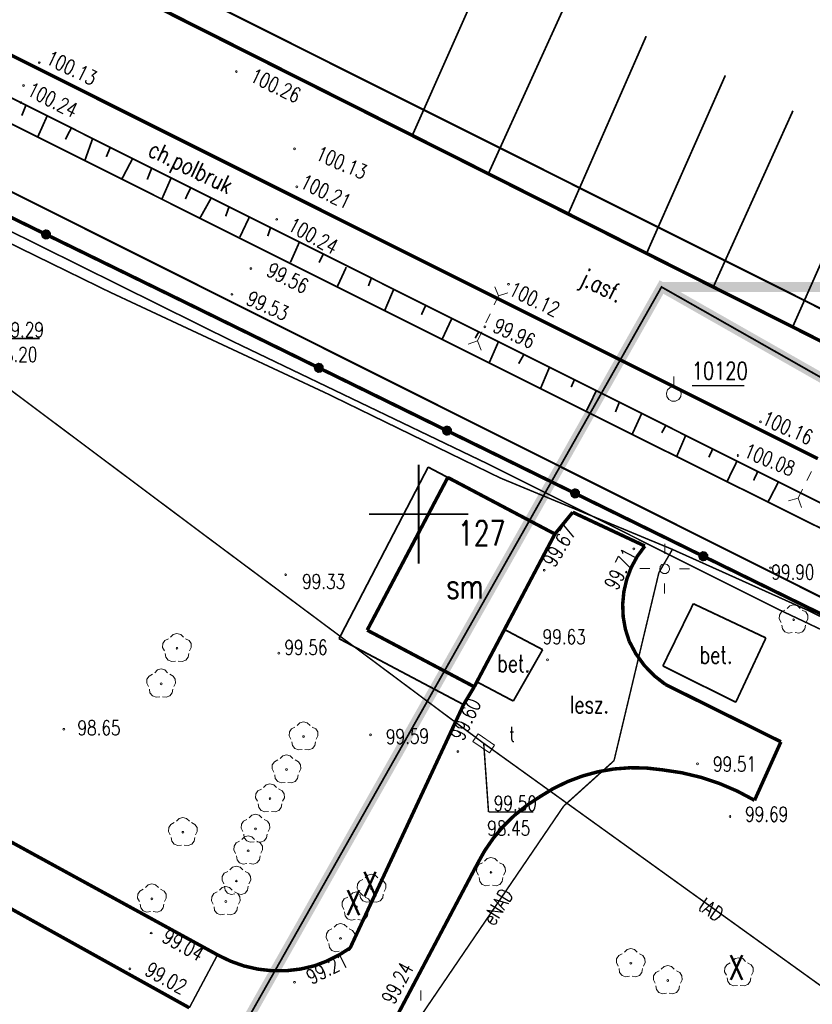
# Model space of a CAD drawing. Header units: metres. Extents: x 7501691 to 7504871, y 5814048 to 5814963.
# Tile 74 of 90: x 7504359 to 7504399, y 5814578 to 5814627. Entities that reach past the tile are written whole.
import ezdxf
from ezdxf.enums import TextEntityAlignment as Align

# ---------------------------------------------------------------- set-up
doc = ezdxf.new("R2010")
doc.units = ezdxf.units.M
doc.header["$MEASUREMENT"] = 0
for name, pattern in [('1', [0]), ('11', [3, 2.5, -0.5]), ('BUD', [0]), ('GDE', [0]), ('KOC', [1.5, 1, -0.5]), ('KOJ', [0]), ('UEB', [0]), ('UPT', [0]), ('WSQ', [1.75, 1.25, -0.5])]:
    doc.linetypes.add(name, pattern=pattern)
doc.layers.get('0').update_dxf_attribs({"linetype": 'CONTINUOUS'})
for name, color, linetype, lineweight in [('Dzialki', 7, 'GDE', 18), ('EADTD_T_0', 7, 'CONTINUOUS', 20), ('EBUOA_T_1', 7, 'CONTINUOUS', 20), ('EBUPP_L_1', 7, 'BUD', 35), ('EDZPD_L_0', 7, 'GDE', 20), ('KRZYZE_L_0', 7, '1', 18), ('SDROK_T_0', 7, 'CONTINUOUS', 18), ('SDROK_T_1', 7, 'CONTINUOUS', 18), ('SDRPK_L_0', 7, 'KOJ', 35), ('SDRPK_L_1', 7, '11', 15), ('SDRPK_L_2', 7, 'KOC', 18), ('SDRPK_L_3', 7, 'KOJ', 35), ('SDRPK_L_5', 7, '11', 18), ('SDRPT_T_0', 7, 'CONTINUOUS', 18), ('SZNPS_T_0', 7, 'CONTINUOUS', 18), ('SZNPS_T_3', 7, 'CONTINUOUS', 18), ('SZOPO_L_0', 7, 'CONTINUOUS', 35), ('SZZPZ_T_0', 3, 'CONTINUOUS', 18), ('UEEOO_T_0', 1, 'CONTINUOUS', 15), ('UEEPA_T_3', 1, 'CONTINUOUS', 18), ('UEEPON_L_1', 1, 'UEB', 15), ('UTTOA_T_0', 30, 'CONTINUOUS', 15), ('UTTOC_T_0', 30, 'CONTINUOUS', 15), ('UTTOO_T_0', 30, 'CONTINUOUS', 15), ('UTTPA_T_1', 30, 'CONTINUOUS', 18), ('UTTPO_L_1', 30, 'UPT', 15), ('WUKOS_T_1', 7, 'CONTINUOUS', 15), ('WUKPS_L_6', 7, 'WSQ', 18), ('WWRPH_T_0', 7, 'CONTINUOUS', 15), ('WWRPH_T_1', 7, 'CONTINUOUS', 18)]:
    doc.layers.add(name, color=color, linetype=linetype, lineweight=lineweight)
doc.layers.add('pomiar_18_12_2024', color=7, linetype='CONTINUOUS')
doc.layers.add('ZAKRES', color=7, linetype='CONTINUOUS')
doc.styles.add('STYL_ARIAL', font='simplex', dxfattribs={"width": 0.75, "oblique": 0.1})

# ---------------------------------------------------------------- blocks, each defined once
blk = doc.blocks.new('fdsgfdhgfjh')
at = {"color": 7, "const_width": 0.065}
for points in [[(628.93, -380.808), (627.625, -347.321), (631.46, -316.744), (630.476, -293.446), (631.603, -272.028), (642.12, -262.447), (642.84, -250.18), (613.01, -248.02), (473.074, -244.736), (370.953, -240.293), (311.01, -225.13), (43.231, -91.051), (39.421, -86.572), (-13.328, -60.153)], [(-16.835, -75.512), (354.018, -261.214), (467.857, -262.505), (472.746, -258.735), (593.685, -261.575), (612.103, -262.002), (615, -265.13), (621.573, -272.23), (620.457, -293.398), (621.441, -316.515), (617.616, -347.083), (618.941, -381.189)], [(-73.624, -607.379), (195.366, -583.748), (341.459, -571.655), (342.319, -570.715), (349.277, -563.045), (349.917, -560.655), (362.058, -448.634), (361.947, -446.744), (362.796, -440.405), (363.365, -434.665), (363.505, -433.525), (474.63, -446.54), (528.102, -452.597), (558.029, -454.712), (566.877, -447.021), (578.606, -447.669), (581.452, -423.391), (595.663, -375.234), (593.685, -261.575), (472.746, -258.735), (467.857, -262.505), (354.018, -261.214), (-16.835, -75.512)]]:
    blk.add_lwpolyline(points, dxfattribs=at)
at = {"color": 1, "const_width": 0.5}
for points in [[(199.493, -172.243), (156.73, -247.896), (288.397, -308.04), (317.034, -289.46), (359.345, -311.135), (375.173, -272.058), (199.493, -172.243)], [(199.493, -172.243), (285.237, -172.243)]]:
    blk.add_lwpolyline(points, dxfattribs=at)
at = {"layer": 'Dzialki', "color": 7, "const_width": 0.09}
for points in [[(354, -261.22), (-16.86, -75.52)], [(43.21, -91.06), (310.99, -225.15)]]:
    blk.add_lwpolyline(points, dxfattribs=at)
at = {"layer": 'EBUPP_L_1', "color": 7, "const_width": 0.175}
for points in [[(184.652, -189.549), (188.717, -181.849)], [(188.717, -181.849), (194.117, -184.701)], [(194.117, -184.701), (190.05, -192.404)], [(190.05, -192.404), (184.652, -189.549)]]:
    blk.add_lwpolyline(points, dxfattribs=at)
at = {"layer": 'EDZPD_L_0', "color": 7, "const_width": 0.1}
for points in [[(353.997, -261.225), (-16.856, -75.522)], [(310.985, -225.145), (43.21, -91.061)]]:
    blk.add_lwpolyline(points, dxfattribs=at)
at = {"layer": 'KRZYZE_L_0', "color": 7, "linetype": '1', "const_width": 0.09}
for points in [[(187.25, -186.2), (187.25, -181.2)], [(184.75, -183.7), (189.75, -183.7)]]:
    blk.add_lwpolyline(points, dxfattribs=at)
at = {"layer": 'SDRPK_L_0', "color": 7, "const_width": 0.175}
for points in [[(168.025, -161.218), (113.774, -134.105)], [(212.631, -177.544), (170.551, -156.357)], [(207.375, -180.903), (168.025, -161.218)], [(177.105, -205.923), (135.716, -183.282)], [(183.792, -205.577), (183.225, -205.933), (182.627, -206.233), (182.003, -206.472)], [(182.003, -206.472), (181.299, -206.638), (180.582, -206.722), (179.859, -206.724), (179.14, -206.643), (178.436, -206.482), (177.755, -206.24), (177.105, -205.923)]]:
    blk.add_lwpolyline(points, dxfattribs=at)
at = {"layer": 'SDRPK_L_1', "color": 7, "const_width": 0.075}
blk.add_lwpolyline([(175.683, -208.593), (177.105, -205.923)], dxfattribs=at)
at = {"layer": 'SDRPK_L_2', "color": 7, "const_width": 0.09}
for points in [[(167.186, -162.946), (112.918, -135.804)], [(229.98, -194.381), (167.186, -162.946)], [(183.232, -189.977), (187.727, -181.326)], [(187.727, -181.326), (188.717, -181.849)], [(193.5, -190.531), (191.575, -189.515)], [(189.512, -193.305), (183.232, -189.977)], [(192.021, -193.125), (193.5, -190.531)], [(192.021, -193.125), (190.182, -192.154)]]:
    blk.add_lwpolyline(points, dxfattribs=at)
at = {"layer": 'SDRPK_L_3', "color": 7, "const_width": 0.175}
for points in [[(194.117, -184.701), (195.016, -183.603)], [(195.016, -183.603), (198.653, -185.307)], [(197.864, -190.108), (197.671, -189.5), (197.56, -188.872), (197.535, -188.234), (197.596, -187.599), (197.742, -186.977), (197.969, -186.381), (198.275, -185.821), (198.653, -185.307)], [(199.694, -192.29), (199.126, -191.846), (198.626, -191.328), (198.202, -190.744), (197.864, -190.108)], [(189.512, -193.305), (190.05, -192.404)], [(199.694, -192.29), (205.513, -195.178)], [(183.792, -205.577), (189.512, -193.305)], [(150.05, -194.354), (175.683, -208.593)], [(205.513, -195.178), (204.184, -198.129)], [(193.335, -197.965), (194.027, -197.542), (194.757, -197.186), (195.517, -196.9), (196.3, -196.687), (197.1, -196.549), (197.91, -196.487), (198.721, -196.501), (199.528, -196.592)], [(199.528, -196.592), (200.505, -196.738), (201.466, -196.967), (202.404, -197.277), (203.312, -197.665), (204.184, -198.129)], [(190.197, -201.353), (190.577, -200.672), (191.02, -200.03), (191.522, -199.433), (192.079, -198.887), (192.685, -198.396), (193.335, -197.965)], [(190.197, -201.353), (186.01, -209.276)]]:
    blk.add_lwpolyline(points, dxfattribs=at)
at = {"layer": 'SDRPK_L_5', "color": 7, "const_width": 0.09}
for points in [[(199.56, -191.355), (201.098, -188.216)], [(201.098, -188.216), (204.756, -189.941)], [(204.756, -189.941), (203.239, -193.183)], [(203.239, -193.183), (199.56, -191.355)]]:
    blk.add_lwpolyline(points, dxfattribs=at)
at = {"layer": 'SDRPT_T_0', "color": 7}
for points in [[(191.274, -172.695), (191.088, -172.228)], [(191.062, -173.148), (191.274, -172.695)], [(191.274, -172.695), (191.751, -172.537)], [(190.64, -174.054), (190.851, -173.601)], [(190.429, -174.508), (190.218, -174.961)], [(190.218, -174.961), (189.74, -175.119)], [(190.218, -174.961), (190.404, -175.428)], [(206.828, -181.995), (207.052, -181.548)], [(206.604, -182.442), (206.38, -182.889)], [(206.38, -182.889), (205.899, -183.034)], [(206.38, -182.889), (206.553, -183.362)]]:
    blk.add_lwpolyline(points, dxfattribs=at)
at = {"layer": 'SZNPS_T_0', "color": 7}
for points in [[(200.109, -177.263), (200.109, -176.763)], [(200.109, -177.263), (200.284, -177.306), (200.418, -177.425), (200.482, -177.593), (200.46, -177.771), (200.358, -177.919), (200.199, -178.002), (200.02, -178.002), (199.861, -177.919), (199.759, -177.771), (199.737, -177.593), (199.801, -177.425), (199.935, -177.306), (200.109, -177.263)]]:
    blk.add_lwpolyline(points, dxfattribs=at)
at = {"layer": 'SZNPS_T_3', "color": 7, "const_width": 0.065}
blk.add_lwpolyline([(201.026, -177.22), (203.672, -177.22)], dxfattribs=at)
at = {"layer": 'SZOPO_L_0', "color": 7, "const_width": 0.175}
for points in [[(161.44, -166.169), (168.46, -169.594)], [(168.326, -169.699), (168.29, -169.588), (168.334, -169.48), (168.437, -169.426), (168.551, -169.451), (168.622, -169.543), (168.617, -169.659), (168.539, -169.745), (168.424, -169.761), (168.326, -169.699)], [(168.46, -169.594), (175.48, -173.02)], [(175.48, -173.02), (182.215, -176.321)], [(182.08, -176.425), (182.045, -176.314), (182.089, -176.206), (182.192, -176.152), (182.305, -176.177), (182.377, -176.269), (182.372, -176.385), (182.294, -176.471), (182.179, -176.487), (182.08, -176.425)], [(182.215, -176.321), (188.677, -179.488)], [(188.543, -179.592), (188.507, -179.481), (188.551, -179.373), (188.654, -179.319), (188.768, -179.344), (188.839, -179.436), (188.834, -179.552), (188.756, -179.638), (188.641, -179.654), (188.543, -179.592)], [(188.677, -179.488), (195.139, -182.655)], [(195.005, -182.759), (194.969, -182.648), (195.013, -182.54), (195.116, -182.486), (195.23, -182.511), (195.301, -182.603), (195.296, -182.719), (195.218, -182.805), (195.103, -182.821), (195.005, -182.759)], [(195.139, -182.655), (201.601, -185.822)], [(201.467, -185.926), (201.431, -185.815), (201.475, -185.707), (201.578, -185.653), (201.692, -185.678), (201.763, -185.77), (201.759, -185.886), (201.68, -185.972), (201.565, -185.988), (201.467, -185.926)], [(201.601, -185.822), (208.063, -188.989)]]:
    blk.add_lwpolyline(points, dxfattribs=at)
at = {"layer": 'SZZPZ_T_0', "color": 7}
for points in [[(205.519, -189.159), (205.431, -188.986), (205.442, -188.793), (205.547, -188.63), (205.719, -188.542)], [(205.831, -188.461), (205.968, -188.324), (206.155, -188.274), (206.342, -188.324), (206.479, -188.461)], [(206.591, -188.542), (206.763, -188.63), (206.868, -188.792), (206.879, -188.986), (206.791, -189.158)], [(206.155, -188.979), (206.187, -188.992), (206.2, -189.024), (206.187, -189.056), (206.155, -189.069), (206.123, -189.056), (206.11, -189.024), (206.123, -188.992), (206.155, -188.979)], [(206.087, -189.671), (205.895, -189.701), (205.714, -189.631), (205.592, -189.481), (205.562, -189.289)], [(206.749, -189.289), (206.718, -189.481), (206.596, -189.631), (206.415, -189.7), (206.224, -189.671)], [(174.424, -190.596), (174.337, -190.423), (174.347, -190.23), (174.452, -190.067), (174.625, -189.979)], [(174.736, -189.898), (174.873, -189.761), (175.06, -189.711), (175.247, -189.761), (175.385, -189.898)], [(175.496, -189.979), (175.668, -190.067), (175.774, -190.229), (175.784, -190.423), (175.696, -190.595)], [(175.06, -190.416), (175.092, -190.429), (175.105, -190.461), (175.092, -190.493), (175.06, -190.506), (175.029, -190.493), (175.015, -190.461), (175.029, -190.429), (175.06, -190.416)], [(174.992, -191.107), (174.8, -191.137), (174.62, -191.068), (174.498, -190.918), (174.467, -190.726)], [(175.654, -190.726), (175.623, -190.917), (175.501, -191.068), (175.321, -191.137), (175.129, -191.107)], [(173.938, -191.694), (174.075, -191.557), (174.263, -191.507), (174.45, -191.557), (174.587, -191.694)], [(173.627, -192.391), (173.539, -192.219), (173.549, -192.025), (173.655, -191.863), (173.827, -191.775)], [(174.698, -191.774), (174.871, -191.863), (174.976, -192.025), (174.986, -192.218), (174.899, -192.391)], [(174.194, -192.903), (174.003, -192.933), (173.822, -192.864), (173.7, -192.713), (173.669, -192.522)], [(174.263, -192.212), (174.294, -192.225), (174.308, -192.257), (174.294, -192.289), (174.263, -192.302), (174.231, -192.289), (174.218, -192.257), (174.231, -192.225), (174.263, -192.212)], [(174.856, -192.522), (174.826, -192.713), (174.703, -192.864), (174.523, -192.933), (174.332, -192.903)], [(180.81, -195.05), (180.722, -194.878), (180.732, -194.684), (180.838, -194.522), (181.01, -194.434)], [(181.121, -194.353), (181.259, -194.216), (181.446, -194.166), (181.633, -194.216), (181.77, -194.353)], [(181.881, -194.433), (182.054, -194.522), (182.159, -194.684), (182.169, -194.878), (182.082, -195.05)], [(181.446, -194.871), (181.478, -194.884), (181.491, -194.916), (181.478, -194.948), (181.446, -194.961), (181.414, -194.948), (181.401, -194.916), (181.414, -194.884), (181.446, -194.871)], [(181.377, -195.562), (181.186, -195.592), (181.005, -195.523), (180.883, -195.372), (180.852, -195.181)], [(182.039, -195.181), (182.009, -195.372), (181.887, -195.523), (181.706, -195.592), (181.515, -195.562)], [(179.946, -196.713), (179.858, -196.54), (179.868, -196.347), (179.973, -196.185), (180.146, -196.096)], [(180.257, -196.015), (180.394, -195.879), (180.581, -195.829), (180.768, -195.879), (180.906, -196.015)], [(181.017, -196.096), (181.189, -196.184), (181.295, -196.347), (181.305, -196.54), (181.217, -196.713)], [(180.581, -196.534), (180.613, -196.547), (180.626, -196.579), (180.613, -196.611), (180.581, -196.624), (180.55, -196.611), (180.536, -196.579), (180.55, -196.547), (180.581, -196.534)], [(180.513, -197.225), (180.321, -197.255), (180.141, -197.186), (180.019, -197.035), (179.988, -196.844)], [(181.175, -196.844), (181.144, -197.035), (181.022, -197.185), (180.842, -197.255), (180.65, -197.225)], [(179.114, -198.177), (179.027, -198.004), (179.037, -197.81), (179.142, -197.648), (179.315, -197.56)], [(179.426, -197.479), (179.563, -197.342), (179.75, -197.292), (179.937, -197.342), (180.075, -197.479)], [(180.186, -197.559), (180.358, -197.648), (180.464, -197.81), (180.474, -198.004), (180.386, -198.176)], [(179.75, -197.997), (179.782, -198.01), (179.795, -198.042), (179.782, -198.074), (179.75, -198.087), (179.719, -198.074), (179.705, -198.042), (179.719, -198.01), (179.75, -197.997)], [(179.682, -198.688), (179.49, -198.718), (179.31, -198.649), (179.188, -198.498), (179.157, -198.307)], [(180.344, -198.307), (180.313, -198.498), (180.191, -198.649), (180.01, -198.718), (179.819, -198.688)], [(175.037, -199.175), (175.174, -199.039), (175.361, -198.988), (175.548, -199.039), (175.685, -199.175)], [(178.383, -199.706), (178.295, -199.533), (178.306, -199.34), (178.411, -199.178), (178.583, -199.089)], [(178.695, -199.009), (178.832, -198.872), (179.019, -198.822), (179.206, -198.872), (179.343, -199.008)], [(179.454, -199.089), (179.627, -199.178), (179.732, -199.34), (179.743, -199.533), (179.655, -199.706)], [(174.725, -199.873), (174.638, -199.7), (174.648, -199.507), (174.753, -199.344), (174.926, -199.256)], [(175.797, -199.256), (175.969, -199.344), (176.075, -199.507), (176.085, -199.7), (175.997, -199.873)], [(179.019, -199.527), (179.051, -199.54), (179.064, -199.572), (179.051, -199.604), (179.019, -199.617), (178.987, -199.604), (178.974, -199.572), (178.987, -199.54), (179.019, -199.527)], [(175.293, -200.385), (175.101, -200.415), (174.921, -200.345), (174.798, -200.195), (174.768, -200.004)], [(175.361, -199.694), (175.393, -199.707), (175.406, -199.739), (175.393, -199.77), (175.361, -199.784), (175.329, -199.77), (175.316, -199.739), (175.329, -199.707), (175.361, -199.694)], [(175.955, -200.004), (175.924, -200.195), (175.802, -200.345), (175.621, -200.415), (175.43, -200.385)], [(178.329, -200.106), (178.466, -199.969), (178.653, -199.919), (178.84, -199.969), (178.978, -200.106)], [(178.95, -200.218), (178.759, -200.248), (178.578, -200.179), (178.456, -200.028), (178.426, -199.837)], [(179.612, -199.837), (179.582, -200.028), (179.46, -200.179), (179.279, -200.248), (179.088, -200.218)], [(178.018, -200.804), (177.93, -200.631), (177.94, -200.438), (178.045, -200.275), (178.218, -200.187)], [(179.089, -200.187), (179.261, -200.275), (179.367, -200.437), (179.377, -200.631), (179.289, -200.803)], [(178.585, -201.316), (178.393, -201.346), (178.213, -201.276), (178.091, -201.126), (178.06, -200.934)], [(178.653, -200.624), (178.685, -200.637), (178.698, -200.669), (178.685, -200.701), (178.653, -200.714), (178.622, -200.701), (178.608, -200.669), (178.622, -200.637), (178.653, -200.624)], [(179.247, -200.934), (179.216, -201.126), (179.094, -201.276), (178.914, -201.345), (178.722, -201.316)], [(190.57, -201.199), (190.707, -201.063), (190.894, -201.013), (191.081, -201.062), (191.218, -201.199)], [(177.731, -201.636), (177.868, -201.499), (178.055, -201.449), (178.242, -201.499), (178.379, -201.636)], [(190.258, -201.897), (190.17, -201.724), (190.181, -201.531), (190.286, -201.368), (190.458, -201.28)], [(191.329, -201.28), (191.502, -201.368), (191.607, -201.531), (191.618, -201.724), (191.53, -201.897)], [(177.419, -202.333), (177.332, -202.161), (177.342, -201.967), (177.447, -201.805), (177.62, -201.717)], [(178.491, -201.716), (178.663, -201.805), (178.768, -201.967), (178.779, -202.16), (178.691, -202.333)], [(184.548, -202.034), (184.685, -201.897), (184.872, -201.847), (185.059, -201.897), (185.196, -202.033)], [(190.825, -202.409), (190.634, -202.439), (190.453, -202.369), (190.331, -202.219), (190.301, -202.028)], [(190.894, -201.718), (190.926, -201.731), (190.939, -201.763), (190.926, -201.794), (190.894, -201.808), (190.862, -201.794), (190.849, -201.763), (190.862, -201.731), (190.894, -201.718)], [(191.487, -202.028), (191.457, -202.219), (191.335, -202.369), (191.154, -202.439), (190.963, -202.409)], [(173.474, -202.534), (173.612, -202.397), (173.799, -202.347), (173.986, -202.397), (174.123, -202.534)], [(177.199, -202.667), (177.336, -202.53), (177.523, -202.48), (177.71, -202.53), (177.847, -202.666)], [(177.986, -202.845), (177.795, -202.875), (177.614, -202.806), (177.492, -202.655), (177.462, -202.464)], [(178.055, -202.154), (178.087, -202.167), (178.1, -202.199), (178.087, -202.231), (178.055, -202.244), (178.023, -202.231), (178.01, -202.199), (178.023, -202.167), (178.055, -202.154)], [(178.649, -202.464), (178.618, -202.655), (178.496, -202.806), (178.315, -202.875), (178.124, -202.845)], [(184.236, -202.731), (184.148, -202.559), (184.159, -202.365), (184.264, -202.203), (184.436, -202.115)], [(184.872, -202.552), (184.904, -202.565), (184.917, -202.597), (184.904, -202.629), (184.872, -202.642), (184.84, -202.629), (184.827, -202.597), (184.84, -202.565), (184.872, -202.552)], [(185.308, -202.114), (185.48, -202.203), (185.585, -202.365), (185.596, -202.558), (185.508, -202.731)], [(173.163, -203.232), (173.075, -203.059), (173.086, -202.866), (173.191, -202.703), (173.363, -202.615)], [(173.799, -203.052), (173.831, -203.066), (173.844, -203.097), (173.831, -203.129), (173.799, -203.142), (173.767, -203.129), (173.754, -203.097), (173.767, -203.066), (173.799, -203.052)], [(174.234, -202.615), (174.407, -202.703), (174.512, -202.866), (174.522, -203.059), (174.435, -203.232)], [(176.887, -203.364), (176.8, -203.192), (176.81, -202.998), (176.915, -202.836), (177.088, -202.747)], [(177.959, -202.747), (178.131, -202.836), (178.236, -202.998), (178.247, -203.191), (178.159, -203.364)], [(183.471, -203.629), (183.384, -203.457), (183.394, -203.263), (183.499, -203.101), (183.672, -203.012)], [(183.783, -202.931), (183.92, -202.795), (184.107, -202.745), (184.294, -202.795), (184.431, -202.931)], [(184.803, -203.243), (184.612, -203.273), (184.431, -203.204), (184.309, -203.053), (184.279, -202.862)], [(184.543, -203.012), (184.715, -203.101), (184.821, -203.263), (184.831, -203.456), (184.743, -203.629)], [(185.465, -202.862), (185.435, -203.053), (185.313, -203.204), (185.132, -203.273), (184.941, -203.243)], [(173.73, -203.744), (173.539, -203.774), (173.358, -203.704), (173.236, -203.554), (173.205, -203.363)], [(174.392, -203.363), (174.362, -203.554), (174.24, -203.704), (174.059, -203.774), (173.868, -203.744)], [(177.455, -203.876), (177.263, -203.906), (177.082, -203.837), (176.961, -203.686), (176.93, -203.495)], [(177.523, -203.185), (177.555, -203.198), (177.568, -203.23), (177.555, -203.262), (177.523, -203.275), (177.491, -203.262), (177.478, -203.23), (177.491, -203.198), (177.523, -203.185)], [(178.117, -203.495), (178.086, -203.686), (177.964, -203.837), (177.783, -203.906), (177.592, -203.876)], [(184.107, -203.45), (184.139, -203.463), (184.152, -203.495), (184.139, -203.527), (184.107, -203.54), (184.076, -203.527), (184.062, -203.495), (184.076, -203.463), (184.107, -203.45)], [(184.039, -204.141), (183.847, -204.171), (183.667, -204.102), (183.545, -203.951), (183.514, -203.76)], [(184.701, -203.76), (184.67, -203.951), (184.548, -204.102), (184.367, -204.171), (184.176, -204.141)], [(182.985, -204.528), (183.122, -204.391), (183.309, -204.341), (183.497, -204.391), (183.634, -204.528)], [(182.674, -205.226), (182.586, -205.053), (182.596, -204.86), (182.702, -204.697), (182.874, -204.609)], [(183.31, -205.046), (183.341, -205.059), (183.355, -205.091), (183.341, -205.123), (183.31, -205.136), (183.278, -205.123), (183.264, -205.091), (183.278, -205.059), (183.31, -205.046)], [(183.745, -204.609), (183.917, -204.697), (184.023, -204.859), (184.033, -205.053), (183.946, -205.225)], [(183.241, -205.738), (183.049, -205.767), (182.869, -205.698), (182.747, -205.548), (182.716, -205.356)], [(183.903, -205.356), (183.872, -205.547), (183.75, -205.698), (183.57, -205.767), (183.378, -205.737)], [(197.309, -206.485), (197.221, -206.312), (197.231, -206.119), (197.336, -205.956), (197.509, -205.868)], [(197.62, -205.787), (197.757, -205.65), (197.944, -205.6), (198.131, -205.65), (198.269, -205.787)], [(198.38, -205.868), (198.552, -205.956), (198.658, -206.119), (198.668, -206.312), (198.58, -206.485)], [(197.944, -206.305), (197.976, -206.319), (197.989, -206.35), (197.976, -206.382), (197.944, -206.395), (197.913, -206.382), (197.899, -206.35), (197.913, -206.319), (197.944, -206.305)], [(199.482, -206.651), (199.62, -206.515), (199.807, -206.465), (199.994, -206.515), (200.131, -206.651)], [(202.762, -206.95), (202.674, -206.777), (202.685, -206.584), (202.79, -206.421), (202.962, -206.333)], [(203.073, -206.252), (203.211, -206.115), (203.398, -206.065), (203.585, -206.115), (203.722, -206.252)], [(203.833, -206.333), (204.006, -206.421), (204.111, -206.583), (204.122, -206.777), (204.034, -206.949)], [(197.876, -206.997), (197.684, -207.027), (197.504, -206.957), (197.382, -206.807), (197.351, -206.616)], [(198.538, -206.616), (198.507, -206.807), (198.385, -206.957), (198.205, -207.027), (198.013, -206.997)], [(199.171, -207.349), (199.083, -207.176), (199.093, -206.983), (199.199, -206.821), (199.371, -206.732)], [(200.242, -206.732), (200.415, -206.82), (200.52, -206.983), (200.53, -207.176), (200.443, -207.349)], [(203.398, -206.77), (203.43, -206.783), (203.443, -206.815), (203.43, -206.847), (203.398, -206.86), (203.366, -206.847), (203.353, -206.815), (203.366, -206.783), (203.398, -206.77)], [(199.738, -207.861), (199.547, -207.891), (199.366, -207.822), (199.244, -207.671), (199.213, -207.48)], [(199.807, -207.17), (199.838, -207.183), (199.852, -207.215), (199.838, -207.247), (199.807, -207.26), (199.775, -207.247), (199.762, -207.215), (199.775, -207.183), (199.807, -207.17)], [(200.4, -207.48), (200.37, -207.671), (200.248, -207.821), (200.067, -207.891), (199.876, -207.861)], [(203.329, -207.462), (203.138, -207.491), (202.957, -207.422), (202.835, -207.272), (202.804, -207.08)], [(203.991, -207.08), (203.961, -207.271), (203.839, -207.422), (203.658, -207.491), (203.467, -207.461)]]:
    blk.add_lwpolyline(points, dxfattribs=at)
at = {"layer": 'UEEPA_T_3', "color": 7}
for points in [[(199.657, -185.697), (199.662, -185.197)], [(199.65, -186.197), (199.785, -186.236), (199.877, -186.343), (199.897, -186.482), (199.839, -186.61), (199.72, -186.686), (199.579, -186.686), (199.461, -186.61), (199.402, -186.482), (199.423, -186.343), (199.515, -186.236), (199.65, -186.197)], [(198.4, -186.434), (198.9, -186.439)], [(200.4, -186.454), (200.9, -186.459)], [(199.642, -187.197), (199.638, -187.696)], [(187.36, -208.226), (187.35, -207.726)]]:
    blk.add_lwpolyline(points, dxfattribs=at)
at = {"layer": 'UEEPON_L_1', "color": 1, "const_width": 0.075}
for points in [[(167.395, -169.792), (158.499, -165.387)], [(171.656, -172.493), (162.172, -167.852)], [(177.829, -174.965), (167.395, -169.792)], [(182.587, -177.6), (171.656, -172.493)], [(190.674, -181.136), (177.829, -174.965)], [(191.356, -181.872), (182.587, -177.6)], [(205.39, -188.501), (190.674, -181.136)], [(200.044, -185.477), (191.356, -181.872)], [(200.044, -185.477), (199.361, -186.643)], [(206.957, -188.585), (200.044, -185.477)], [(199.361, -186.643), (197.098, -196.13)], [(212.269, -191.763), (205.39, -188.501)], [(222.227, -196.188), (206.957, -188.585)], [(197.098, -196.13), (194.563, -198.417)], [(194.563, -198.417), (187.374, -208.976)]]:
    blk.add_lwpolyline(points, dxfattribs=at)
at = {"layer": 'UTTOC_T_0', "color": 30, "const_width": 0.075}
for points in [[(165.917, -174.838), (168.142, -174.838)], [(190.528, -195.257), (190.77, -198.719)], [(190.77, -198.719), (193.022, -198.719)]]:
    blk.add_lwpolyline(points, dxfattribs=at)
at = {"layer": 'UTTPA_T_1', "color": 7}
for points in [[(190.245, -194.784), (189.983, -195.171)], [(191.073, -195.344), (190.245, -194.784)], [(189.983, -195.171), (190.812, -195.731)], [(190.812, -195.731), (191.073, -195.344)]]:
    blk.add_lwpolyline(points, dxfattribs=at)
at = {"layer": 'UTTPO_L_1', "color": 30, "const_width": 0.075}
for points in [[(176.367, -184.695), (163.376, -174.971)], [(190.528, -195.257), (176.367, -184.695)], [(222.694, -218.398), (190.528, -195.257)]]:
    blk.add_lwpolyline(points, dxfattribs=at)
at = {"layer": 'WUKPS_L_6', "color": 7, "linetype": '1', "const_width": 0.09}
for points in [[(190.867, -155.732), (186.912, -164.633)], [(194.8, -157.655), (190.775, -166.502)], [(198.72, -159.596), (194.801, -168.532)], [(202.711, -161.573), (198.757, -170.51)], [(167.44, -163.089), (167.237, -163.6)], [(206.12, -163.357), (202.113, -172.222)], [(168.519, -163.608), (168.032, -164.695)], [(169.732, -164.228), (169.434, -164.799)], [(170.822, -164.721), (170.407, -165.889)], [(171.692, -165.214), (171.497, -165.681)], [(210.058, -165.351), (206.139, -174.181)], [(172.807, -165.798), (172.289, -166.784)], [(173.781, -166.264), (173.56, -166.822)], [(174.767, -166.744), (174.3, -167.808)], [(175.753, -167.237), (175.48, -167.808)], [(176.765, -167.795), (176.22, -168.768)], [(177.673, -168.236), (177.517, -168.677)], [(178.698, -168.742), (178.231, -169.728)], [(179.77, -169.286), (179.64, -169.675)], [(181.236, -169.974), (180.782, -170.999)], [(182.442, -170.583), (182.222, -171.011)], [(183.597, -171.245), (183.143, -172.231)], [(184.856, -171.815), (184.713, -172.192)], [(185.972, -172.399), (185.544, -173.411)], [(187.593, -173.19), (187.386, -173.644)], [(188.904, -173.865), (188.437, -174.864)], [(190.266, -174.526), (190.098, -174.824)], [(191.252, -175.045), (190.798, -176.083)], [(192.55, -175.654), (192.29, -176.109)], [(193.834, -176.316), (193.38, -177.393)], [(195.106, -176.912), (194.937, -177.289)], [(196.209, -177.47), (195.716, -178.469)], [(197.363, -178.067), (197.169, -178.547)], [(198.492, -178.624), (198.012, -179.675)], [(199.699, -179.247), (199.504, -179.597)], [(200.724, -179.701), (200.257, -180.791)], [(202.073, -180.414), (201.879, -180.829)], [(203.293, -181.037), (202.8, -182.049)], [(204.331, -181.581), (204.136, -181.997)], [(205.369, -182.113), (204.85, -183.112)]]:
    blk.add_lwpolyline(points, dxfattribs=at)
at = {"layer": 'WUKPS_L_6', "color": 7, "const_width": 0.09}
for points in [[(196.955, -179.151), (166.185, -163.756)], [(220.627, -190.935), (196.955, -179.151)]]:
    blk.add_lwpolyline(points, dxfattribs=at)
at = {"layer": 'WWRPH_T_1', "color": 7}
for points in [[(168.12, -160.886), (168.151, -160.899), (168.165, -160.931), (168.151, -160.962), (168.12, -160.976), (168.088, -160.962), (168.075, -160.931), (168.088, -160.899), (168.12, -160.886)], [(178.055, -161.336), (178.087, -161.349), (178.1, -161.381), (178.087, -161.412), (178.055, -161.426), (178.024, -161.412), (178.01, -161.381), (178.024, -161.349), (178.055, -161.336)], [(167.327, -162.042), (167.359, -162.055), (167.372, -162.087), (167.359, -162.119), (167.327, -162.132), (167.296, -162.119), (167.282, -162.087), (167.296, -162.055), (167.327, -162.042)], [(167.186, -162.901), (167.218, -162.914), (167.231, -162.946), (167.218, -162.978), (167.186, -162.991), (167.155, -162.978), (167.141, -162.946), (167.155, -162.914), (167.186, -162.901)], [(180.992, -165.23), (181.023, -165.244), (181.037, -165.275), (181.023, -165.307), (180.992, -165.32), (180.96, -165.307), (180.947, -165.275), (180.96, -165.244), (180.992, -165.23)], [(181.105, -167.15), (181.137, -167.163), (181.15, -167.195), (181.137, -167.227), (181.105, -167.24), (181.073, -167.227), (181.06, -167.195), (181.073, -167.163), (181.105, -167.15)], [(180.089, -168.787), (180.121, -168.8), (180.134, -168.832), (180.121, -168.864), (180.089, -168.877), (180.057, -168.864), (180.044, -168.832), (180.057, -168.8), (180.089, -168.787)], [(178.791, -171.271), (178.823, -171.284), (178.836, -171.316), (178.823, -171.348), (178.791, -171.361), (178.759, -171.348), (178.746, -171.316), (178.759, -171.284), (178.791, -171.271)], [(191.775, -172.06), (191.807, -172.073), (191.82, -172.105), (191.807, -172.136), (191.775, -172.15), (191.743, -172.136), (191.73, -172.105), (191.743, -172.073), (191.775, -172.06)], [(177.831, -172.57), (177.863, -172.583), (177.876, -172.615), (177.863, -172.647), (177.831, -172.66), (177.8, -172.647), (177.786, -172.615), (177.8, -172.583), (177.831, -172.57)], [(190.59, -174.205), (190.622, -174.218), (190.635, -174.25), (190.622, -174.282), (190.59, -174.295), (190.558, -174.282), (190.545, -174.25), (190.558, -174.218), (190.59, -174.205)], [(204.478, -179.001), (204.51, -179.014), (204.523, -179.046), (204.51, -179.078), (204.478, -179.091), (204.446, -179.078), (204.433, -179.046), (204.446, -179.014), (204.478, -179.001)], [(203.349, -180.695), (203.381, -180.708), (203.395, -180.74), (203.381, -180.772), (203.349, -180.785), (203.318, -180.772), (203.304, -180.74), (203.318, -180.708), (203.349, -180.695)], [(198.098, -185.408), (198.13, -185.422), (198.143, -185.454), (198.13, -185.485), (198.098, -185.499), (198.066, -185.485), (198.053, -185.454), (198.066, -185.422), (198.098, -185.408)], [(193.582, -186.482), (193.614, -186.495), (193.627, -186.527), (193.614, -186.559), (193.582, -186.572), (193.55, -186.559), (193.537, -186.527), (193.55, -186.495), (193.582, -186.482)], [(204.986, -186.367), (205.017, -186.38), (205.031, -186.412), (205.017, -186.444), (204.986, -186.457), (204.954, -186.444), (204.94, -186.412), (204.954, -186.38), (204.986, -186.367)], [(180.541, -186.71), (180.573, -186.723), (180.586, -186.755), (180.573, -186.787), (180.541, -186.8), (180.51, -186.787), (180.496, -186.755), (180.51, -186.723), (180.541, -186.71)], [(180.195, -190.662), (180.226, -190.675), (180.24, -190.707), (180.226, -190.738), (180.195, -190.752), (180.163, -190.738), (180.15, -190.707), (180.163, -190.675), (180.195, -190.662)], [(193.743, -190.998), (193.775, -191.011), (193.788, -191.043), (193.775, -191.075), (193.743, -191.088), (193.712, -191.075), (193.698, -191.043), (193.712, -191.011), (193.743, -190.998)], [(169.356, -194.502), (169.388, -194.515), (169.401, -194.547), (169.388, -194.579), (169.356, -194.592), (169.325, -194.579), (169.311, -194.547), (169.325, -194.515), (169.356, -194.502)], [(184.825, -194.782), (184.856, -194.795), (184.87, -194.827), (184.856, -194.859), (184.825, -194.872), (184.793, -194.859), (184.78, -194.827), (184.793, -194.795), (184.825, -194.782)], [(189.228, -195.628), (189.26, -195.641), (189.273, -195.673), (189.26, -195.705), (189.228, -195.718), (189.196, -195.705), (189.183, -195.673), (189.196, -195.641), (189.228, -195.628)], [(201.309, -196.247), (201.341, -196.26), (201.354, -196.292), (201.341, -196.324), (201.309, -196.337), (201.277, -196.324), (201.264, -196.292), (201.277, -196.26), (201.309, -196.247)], [(202.947, -198.9), (202.979, -198.913), (202.992, -198.945), (202.979, -198.977), (202.947, -198.99), (202.915, -198.977), (202.902, -198.945), (202.915, -198.913), (202.947, -198.9)], [(173.761, -204.776), (173.793, -204.789), (173.806, -204.821), (173.793, -204.853), (173.761, -204.866), (173.73, -204.853), (173.716, -204.821), (173.73, -204.789), (173.761, -204.776)], [(172.689, -206.583), (172.721, -206.596), (172.734, -206.628), (172.721, -206.659), (172.689, -206.673), (172.657, -206.659), (172.644, -206.628), (172.657, -206.596), (172.689, -206.583)], [(180.988, -207.259), (181.02, -207.272), (181.033, -207.304), (181.02, -207.335), (180.988, -207.349), (180.956, -207.335), (180.943, -207.304), (180.956, -207.272), (180.988, -207.259)]]:
    blk.add_lwpolyline(points, dxfattribs=at)
at = {"layer": 'ZAKRES', "color": 3, "const_width": 0.09}
blk.add_lwpolyline([(199.493, -172.243), (375.068, -271.896), (359.203, -311.137), (317.034, -289.46), (288.397, -308.04), (156.73, -247.896), (199.493, -172.243)], dxfattribs=at)
at = {"layer": 'EADTD_T_0', "color": 7, "style": 'STYL_ARIAL', "width": 0.75}
blk.add_text('127', height=1.25, dxfattribs=at).set_placement((190.422, -184.034), align=Align.TOP_CENTER)
at = {"layer": 'EBUOA_T_1', "color": 7, "style": 'STYL_ARIAL', "width": 0.75}
blk.add_text('sm', height=1.25, rotation=0.0091, dxfattribs=at).set_placement((189.583, -187.334), align=Align.MIDDLE_CENTER)
at = {"layer": 'pomiar_18_12_2024', "color": 214, "style": 'STYL_ARIAL', "width": 0.75}
for p in [(184.396, -203.359), (183.562, -204.289), (202.87, -207.56)]:
    blk.add_text('X', height=1.25, dxfattribs=at).set_placement(p, align=Align.BOTTOM_LEFT)
at = {"layer": 'SDROK_T_0', "color": 7, "style": 'STYL_ARIAL', "width": 0.75}
for s, rotation, p in [('j.asf.', 333.9338, (196.499, -172.182)), ('lesz.', 0.0091, (195.861, -193.298))]:
    blk.add_text(s, height=0.875, rotation=rotation, dxfattribs=at).set_placement(p, align=Align.MIDDLE_CENTER)
at = {"layer": 'SDROK_T_1', "color": 7, "style": 'STYL_ARIAL', "width": 0.75}
for s, rotation, p in [('ch.polbruk', 334.2992, (175.763, -166.19)), ('bet.', 0.0091, (202.245, -190.796)), ('bet.', 359.5544, (192.041, -191.225))]:
    blk.add_text(s, height=0.875, rotation=rotation, dxfattribs=at).set_placement(p, align=Align.MIDDLE_CENTER)
at = {"layer": 'SZNPS_T_3', "color": 7, "style": 'STYL_ARIAL', "width": 0.75}
blk.add_text('10120', height=0.875, rotation=0.0091, dxfattribs=at).set_placement((201.026, -177.172), align=Align.BOTTOM_LEFT)
at = {"layer": 'UEEOO_T_0', "color": 1, "style": 'STYL_ARIAL', "width": 0.75}
blk.add_text('eNAD', height=0.75, rotation=58.4018, dxfattribs=at).set_placement((191.233, -203.501), align=Align.MIDDLE_CENTER)
at = {"layer": 'UTTOA_T_0', "color": 30, "style": 'STYL_ARIAL', "width": 0.75}
blk.add_text('t', height=0.75, rotation=0.0091, dxfattribs=at).set_placement((191.81, -195.396), align=Align.BOTTOM_LEFT)
at = {"layer": 'UTTOC_T_0', "color": 30, "style": 'STYL_ARIAL', "width": 0.75}
for s, p in [('99.29', (166.184, -174.025)), ('98.20', (165.85, -175.275)), ('99.50', (191.037, -197.907)), ('98.45', (190.703, -199.157))]:
    blk.add_text(s, height=0.75, rotation=0.0091, dxfattribs=at).set_placement(p, align=Align.TOP_LEFT)
at = {"layer": 'UTTOO_T_0', "color": 30, "style": 'STYL_ARIAL', "width": 0.75}
blk.add_text('tAD', height=0.75, rotation=325.5484, dxfattribs=at).set_placement((201.981, -203.635), align=Align.MIDDLE_CENTER)
at = {"layer": 'WUKOS_T_1', "color": 7, "style": 'STYL_ARIAL', "width": 0.75}
for s, rotation, p in [('100.13', 334.286, (168.294, -161.164)), ('100.24', 333.4055, (167.329, -162.752)), ('100.21', 334.4192, (181.108, -167.409)), ('100.12', 334.0699, (191.632, -172.82)), ('99.96', 335.1565, (190.838, -174.671)), ('100.16', 335.9465, (204.401, -179.349)), ('100.08', 337.4352, (203.491, -180.999)), ('99.67', 58.5364, (194.283, -186.554)), ('99.90', 0.0091, (205.033, -187.22)), ('99.63', 0.0091, (193.501, -190.485)), ('99.56', 0.0091, (180.479, -191.02)), ('99.60', 64.3683, (189.693, -195.286)), ('99.04', 330.8827, (174.137, -205.422)), ('99.21', 27.0401, (181.939, -207.643)), ('99.02', 331.1984, (173.272, -207.099))]:
    blk.add_text(s, height=0.75, rotation=rotation, dxfattribs=at).set_placement(p, align=Align.BOTTOM_LEFT)
for s, rotation, p in [('100.26', 334.6963, (180.032, -162.083)), ('100.13', 336.6239, (183.359, -165.974)), ('100.24', 331.3713, (181.925, -169.663)), ('99.56', 333.7165, (180.651, -171.792)), ('99.53', 336.2476, (179.636, -173.19)), ('99.71', 62.3963, (197.409, -186.46)), ('99.33', 0.0091, (182.457, -187.095)), ('99.59', 1.3337, (186.683, -194.908)), ('99.51', 0.0091, (203.175, -196.302)), ('99.69', 0.0091, (204.794, -198.833)), ('99.24', 62.2188, (186.173, -207.345))]:
    blk.add_text(s, height=0.75, rotation=rotation, dxfattribs=at).set_placement(p, align=Align.MIDDLE_CENTER)
at = {"layer": 'WWRPH_T_0', "color": 7, "style": 'STYL_ARIAL', "width": 0.75}
blk.add_text('98.65', height=0.75, rotation=0.0091, dxfattribs=at).set_placement((171.128, -194.475), align=Align.MIDDLE_CENTER)

msp = doc.modelspace()

# ---------------------------------------------------------------- block references
at = {"linetype": 'Continuous'}
msp.add_blockref('fdsgfdhgfjh', (7504192.35177, 5814786.13308), dxfattribs=at)

doc.saveas('drawing.dxf')
